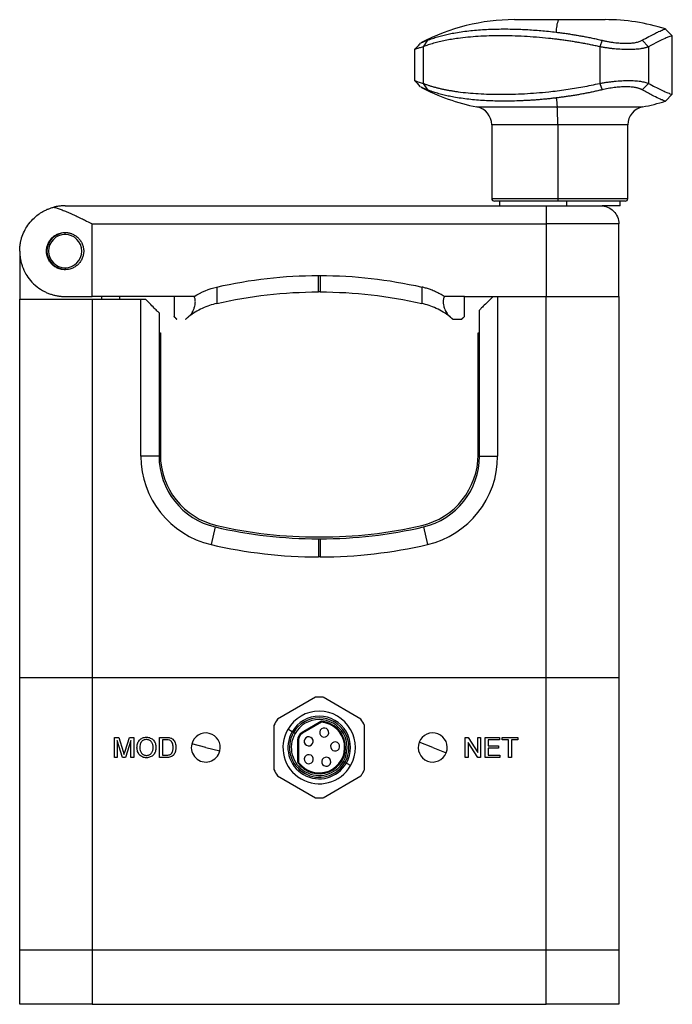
# Model space of a CAD drawing. Header units: inches. Extents: x 0.6 to 8.31, y 2.28 to 9.76.
# Tile 2 of 13: x 0.6 to 2.01, y 4.76 to 6.89. Entities that reach past the tile are written whole.
import ezdxf

# ---------------------------------------------------------------- set-up
doc = ezdxf.new("R2010")
doc.units = ezdxf.units.IN
doc.header["$MEASUREMENT"] = 0

msp = doc.modelspace()

# ---------------------------------------------------------------- linework, layer by layer
at = {"color": 7, "linetype": 'Continuous', "lineweight": 25}
for p, q in [((1.7665, 6.894), (1.6711, 6.894)), ((1.8679, 6.894), (1.7665, 6.894)), ((2.0135, 6.859), (1.9986, 6.8738)), ((2.0135, 6.7321), (2.0135, 6.8591)), ((1.4823, 6.8493), (1.4733, 6.8354)), ((1.4733, 6.8354), (1.4733, 6.7558)), ((1.8613, 6.8493), (1.856, 6.8354)), ((1.856, 6.8354), (1.856, 6.7558)), ((1.9618, 6.8354), (1.9482, 6.8493)), ((1.9618, 6.8354), (1.9618, 6.7558)), ((1.4546, 6.8292), (1.4546, 6.7621)), ((1.4733, 6.7558), (1.4823, 6.7419)), ((1.856, 6.7558), (1.8613, 6.7419)), ((1.9482, 6.7419), (1.9618, 6.7558)), ((1.9986, 6.7174), (2.0135, 6.7322)), ((1.5899, 6.7049), (1.764, 6.7049)), ((1.764, 6.7049), (1.9491, 6.7049)), ((1.6219, 6.6662), (1.6219, 6.5062)), ((1.765, 6.6662), (1.6219, 6.6662)), ((1.765, 6.6662), (1.765, 6.5062)), ((1.9171, 6.6662), (1.765, 6.6662)), ((1.9171, 6.5062), (1.9171, 6.6662)), ((1.6219, 6.5062), (1.765, 6.5062)), ((1.7652, 6.5003), (1.6278, 6.5003)), ((1.6386, 6.5003), (1.6386, 6.4905)), ((1.765, 6.5062), (1.9171, 6.5062)), ((1.9112, 6.5003), (1.7652, 6.5003)), ((1.7843, 6.5003), (1.7843, 6.4905)), ((1.9004, 6.4905), (1.9004, 6.5003)), ((0.6967, 6.4905), (1.74, 6.4905)), ((1.9004, 6.4905), (1.8612, 6.4905)), ((0.7557, 6.2936), (0.7557, 6.4511)), ((0.7557, 6.4511), (1.74, 6.4511)), ((1.74, 6.4511), (1.74, 6.2936)), ((1.8974, 6.2936), (1.8974, 6.4511)), ((0.6967, 6.4281), (0.6967, 6.4314)), ((0.5982, 6.3921), (0.5982, 6.2877)), ((0.6967, 6.356), (0.6967, 6.3527)), ((1.2459, 6.3391), (1.2498, 6.3391)), ((1.2498, 6.3035), (1.2459, 6.3035)), ((0.5982, 5.4669), (0.5982, 6.2877)), ((0.5982, 6.2877), (0.7557, 6.2877)), ((0.9329, 6.2936), (0.7557, 6.2936)), ((0.7557, 6.2877), (0.7557, 5.4669)), ((0.7557, 6.2877), (0.861, 6.2877)), ((0.7754, 6.2936), (0.7754, 6.2877)), ((0.8148, 6.2936), (0.8148, 6.2877)), ((0.861, 5.9472), (0.861, 6.2877)), ((0.861, 6.2877), (0.8709, 6.2877)), ((0.9765, 6.2936), (0.9329, 6.2936)), ((1.5628, 6.2936), (1.5191, 6.2936)), ((1.5628, 6.2936), (1.74, 6.2936)), ((1.6248, 6.2936), (1.6347, 6.2936)), ((1.6347, 6.2936), (1.6347, 5.9472)), ((1.6347, 6.2936), (1.74, 6.2936)), ((1.74, 5.4669), (1.74, 6.2936)), ((1.74, 6.2936), (1.8974, 6.2936)), ((1.8974, 6.2936), (1.8974, 5.4669)), ((0.9004, 6.2582), (0.9004, 5.9472)), ((1.5953, 5.9472), (1.5953, 6.2641)), ((1.5375, 6.2444), (1.5569, 6.2444)), ((0.9004, 6.2149), (0.9034, 6.2149)), ((0.9034, 6.2149), (0.9034, 5.9504)), ((1.5923, 5.9504), (1.5923, 6.2149)), ((1.5923, 6.2149), (1.5953, 6.2149)), ((0.9004, 5.9472), (0.861, 5.9472)), ((1.5953, 5.9472), (1.6347, 5.9472)), ((1.0221, 5.7938), (1.0131, 5.7555)), ((1.4736, 5.7938), (1.4826, 5.7555)), ((1.2459, 5.772), (1.2498, 5.772)), ((1.2459, 5.7681), (1.2498, 5.7681)), ((1.2459, 5.7681), (1.2459, 5.7287)), ((1.2498, 5.7681), (1.2498, 5.7287)), ((1.2498, 5.7287), (1.2459, 5.7287)), ((0.5982, 4.8763), (0.5982, 5.4669)), ((0.5982, 5.4669), (0.7557, 5.4669)), ((0.7557, 5.4669), (0.7557, 4.8763)), ((0.7557, 5.4669), (1.74, 5.4669)), ((1.74, 4.8763), (1.74, 5.4669)), ((1.74, 5.4669), (1.8974, 5.4669)), ((1.8974, 5.4669), (1.8974, 4.8763)), ((1.2397, 5.4242), (1.1576, 5.3768)), ((1.3381, 5.3768), (1.256, 5.4242)), ((1.1494, 5.3627), (1.1494, 5.2679)), ((1.2514, 5.3716), (1.2107, 5.3481)), ((1.2524, 5.3699), (1.2117, 5.3464)), ((1.2514, 5.3716), (1.2524, 5.3699)), ((1.2536, 5.3701), (1.2538, 5.3721)), ((1.3463, 5.2679), (1.3463, 5.3627)), ((1.189, 5.3493), (1.1797, 5.3547)), ((1.192, 5.3476), (1.189, 5.3493)), ((1.1953, 5.3456), (1.192, 5.3476)), ((1.2035, 5.3409), (1.2052, 5.3399)), ((1.2107, 5.3481), (1.2117, 5.3464)), ((0.8038, 5.337), (0.8129, 5.337)), ((0.8038, 5.2936), (0.8038, 5.337)), ((0.8099, 5.3303), (0.8099, 5.2936)), ((0.8214, 5.2936), (0.8099, 5.3303)), ((0.8129, 5.337), (0.8226, 5.3066)), ((0.8267, 5.3071), (0.8363, 5.337)), ((0.8393, 5.3303), (0.8277, 5.2936)), ((0.8363, 5.337), (0.8454, 5.337)), ((0.8393, 5.2936), (0.8393, 5.3303)), ((0.8454, 5.337), (0.8454, 5.2936)), ((0.9015, 5.337), (0.9163, 5.337)), ((0.9015, 5.2936), (0.9015, 5.337)), ((0.9164, 5.332), (0.9076, 5.332)), ((0.9076, 5.332), (0.9076, 5.2986)), ((1.0018, 5.3153), (0.9712, 5.3229)), ((1.2009, 5.331), (1.2009, 5.2841)), ((1.2009, 5.331), (1.2028, 5.331)), ((1.2028, 5.331), (1.2028, 5.2841)), ((1.4939, 5.3153), (1.4646, 5.3267)), ((1.5645, 5.337), (1.571, 5.337)), ((1.5645, 5.2936), (1.5645, 5.337)), ((1.5706, 5.326), (1.5706, 5.2936)), ((1.5914, 5.2936), (1.5706, 5.326)), ((1.571, 5.337), (1.5917, 5.3046)), ((1.5917, 5.337), (1.5978, 5.337)), ((1.5917, 5.3046), (1.5917, 5.337)), ((1.5978, 5.337), (1.5978, 5.2936)), ((1.6078, 5.337), (1.6384, 5.337)), ((1.6078, 5.2936), (1.6078, 5.337)), ((1.6139, 5.332), (1.6139, 5.3186)), ((1.6384, 5.332), (1.6139, 5.332)), ((1.6139, 5.3186), (1.6367, 5.3186)), ((1.6367, 5.3186), (1.6367, 5.3136)), ((1.6384, 5.337), (1.6384, 5.332)), ((1.6445, 5.337), (1.6783, 5.337)), ((1.6445, 5.332), (1.6445, 5.337)), ((1.6583, 5.332), (1.6445, 5.332)), ((1.6583, 5.2936), (1.6583, 5.332)), ((1.6645, 5.332), (1.6645, 5.2936)), ((1.6783, 5.332), (1.6645, 5.332)), ((1.6783, 5.337), (1.6783, 5.332)), ((0.9076, 5.2986), (0.9165, 5.2986)), ((1.0018, 5.3153), (1.0324, 5.3077)), ((1.4939, 5.3153), (1.5232, 5.3039)), ((1.6139, 5.3136), (1.6139, 5.2986)), ((1.6367, 5.3136), (1.6139, 5.3136)), ((1.6139, 5.2986), (1.6395, 5.2986)), ((1.6395, 5.2986), (1.6395, 5.2936)), ((0.8099, 5.2936), (0.8038, 5.2936)), ((0.8277, 5.2936), (0.8214, 5.2936)), ((0.8454, 5.2936), (0.8393, 5.2936)), ((0.917, 5.2936), (0.9015, 5.2936)), ((1.2028, 5.2841), (1.2009, 5.2841)), ((1.2032, 5.2829), (1.2016, 5.2818)), ((1.3004, 5.285), (1.3037, 5.283)), ((1.3037, 5.283), (1.3067, 5.2813)), ((1.3067, 5.2813), (1.316, 5.2759)), ((1.5706, 5.2936), (1.5645, 5.2936)), ((1.5978, 5.2936), (1.5914, 5.2936)), ((1.6395, 5.2936), (1.6078, 5.2936)), ((1.6645, 5.2936), (1.6583, 5.2936)), ((1.1576, 5.2538), (1.2397, 5.2064)), ((1.256, 5.2064), (1.3381, 5.2538)), ((0.5982, 4.7582), (0.5982, 4.8763)), ((0.5982, 4.8763), (0.7557, 4.8763)), ((0.7557, 4.8763), (0.7557, 4.7582)), ((0.7557, 4.8763), (1.74, 4.8763)), ((1.74, 4.7582), (1.74, 4.8763)), ((1.74, 4.8763), (1.8974, 4.8763)), ((1.8974, 4.8763), (1.8974, 4.7582)), ((0.7557, 4.7582), (0.5982, 4.7582)), ((0.7557, 4.7582), (1.74, 4.7582)), ((1.8974, 4.7582), (1.74, 4.7582))]:
    msp.add_line(p, q, dxfattribs=at)
for centre, radius, start, end in [((1.6711, 6.461), 0.4331, 90, 117.9525), ((1.828, 6.8696), 0.0662, 158.3326, 182.3067), ((1.8679, 6.461), 0.4331, 72.4631, 90), ((1.6711, 7.1303), 0.4331, 242.0472, 259.1931), ((2.0349, 6.7445), 0.2738, 184.2244, 188.3144), ((1.8679, 7.1303), 0.4331, 280.8069, 287.527), ((1.5825, 6.6662), 0.0394, 0, 79.1931), ((1.2938, 6.6736), 0.4712, 359.1, 3.8053), ((1.9565, 6.6662), 0.0394, 100.8069, 180), ((1.6278, 6.5062), 0.00591, 180, 270), ((1.8133, 6.5048), 0.0483, 178.2506, 185.2614), ((1.9112, 6.5062), 0.00591, 270, 0), ((0.6967, 6.3921), 0.0394, 90, 270), ((0.6967, 6.3921), 0.036, 90, 270), ((0.6967, 6.3921), 0.036, 270, 90), ((1.0579, 5.9472), 0.1969, 180, 256.8571), ((1.0579, 5.9472), 0.1575, 180, 256.8571), ((1.0608, 5.9504), 0.1575, 180, 257.0671), ((1.4348, 5.9504), 0.1575, 282.9329, 0), ((1.4378, 5.9472), 0.1575, 283.1429, 0), ((1.4378, 5.9472), 0.1969, 283.1429, 0), ((1.2459, 6.7523), 0.9843, 256.8571, 270), ((1.2459, 6.7562), 0.9843, 257.0671, 270), ((1.2498, 6.7562), 0.9843, 270, 282.9329), ((1.2498, 6.7523), 0.9843, 270, 283.1429), ((1.2459, 6.7523), 1.0236, 256.8571, 270), ((1.2498, 6.7523), 1.0236, 270, 283.1429), ((1.2478, 5.3153), 0.1093, 85.7233, 94.2767), ((1.2478, 5.3153), 0.0787, 330, 150), ((1.2478, 5.3153), 0.0679, 330, 150), ((1.2478, 5.3153), 0.1093, 145.7233, 154.2767), ((1.2478, 5.3153), 0.0645, 330, 150), ((1.2478, 5.3153), 0.0606, 330, 150), ((1.2478, 5.3153), 0.0571, 215.9532, 84.0468), ((1.2478, 5.3153), 0.0551, 215.9532, 84.0468), ((1.2534, 5.3682), 0.00394, 84.0468, 120), ((1.2534, 5.3682), 0.00197, 84.0468, 120), ((1.2478, 5.3153), 0.1093, 25.7233, 34.2767), ((1.0018, 5.3153), 0.0315, 346.1288, 166.1288), ((1.2478, 5.3153), 0.0787, 150, 330), ((1.2478, 5.3153), 0.0679, 150, 330), ((1.2478, 5.3153), 0.0645, 150, 330), ((1.2478, 5.3153), 0.0606, 150, 330), ((1.2206, 5.331), 0.0197, 120, 180), ((1.2206, 5.331), 0.0177, 150, 180), ((1.2206, 5.331), 0.0177, 120, 150), ((1.2586, 5.3477), 0.00984, 60, 240), ((1.2586, 5.3477), 0.00984, 240, 60), ((1.4939, 5.3153), 0.0315, 338.6882, 158.6882), ((1.0018, 5.3153), 0.0315, 166.1288, 346.1288), ((1.2248, 5.3286), 0.00984, 60, 240), ((1.2248, 5.3286), 0.00984, 240, 60), ((1.2822, 5.3176), 0.00984, 60, 240), ((1.2822, 5.3176), 0.00984, 240, 60), ((1.4939, 5.3153), 0.0315, 158.6882, 338.6882), ((1.2251, 5.2898), 0.00984, 60, 240), ((1.2251, 5.2898), 0.00984, 240, 60), ((1.2048, 5.2841), 0.00394, 180, 215.9532), ((1.2048, 5.2841), 0.00197, 180, 215.9532), ((1.263, 5.2844), 0.00984, 60, 240), ((1.263, 5.2844), 0.00984, 240, 60), ((1.2478, 5.3153), 0.1093, 205.7233, 214.2767), ((1.2478, 5.3153), 0.1093, 325.7233, 330), ((1.2478, 5.3153), 0.1093, 330, 334.2767), ((1.2478, 5.3153), 0.1093, 265.7233, 274.2767)]:
    msp.add_arc(centre, radius, start, end, dxfattribs=at)
for points, knots in [([(1.856, 6.8354), (1.8527, 6.8361), (1.8461, 6.8376), (1.8362, 6.8396), (1.8262, 6.8416), (1.8162, 6.8435), (1.8061, 6.8452), (1.796, 6.8469), (1.7859, 6.8484), (1.7757, 6.8498), (1.7655, 6.8512), (1.7553, 6.8524), (1.7307, 6.8551), (1.6918, 6.8582), (1.6406, 6.8595), (1.5924, 6.8582), (1.5578, 6.8549), (1.5347, 6.8514), (1.5211, 6.8489), (1.5081, 6.8461), (1.4959, 6.8429), (1.4842, 6.8394), (1.4769, 6.8367), (1.4733, 6.8354)], [0, 0, 0, 0, 0.022031, 0.044198, 0.066503, 0.088951, 0.111542, 0.134281, 0.15717, 0.180212, 0.203409, 0.226764, 0.250279, 0.373611, 0.500157, 0.626841, 0.750304, 0.793188, 0.835543, 0.877385, 0.91873, 0.959596, 1, 1, 1, 1]), ([(1.4823, 6.8493), (1.4841, 6.85), (1.4877, 6.8514), (1.4932, 6.8534), (1.4987, 6.8552), (1.5044, 6.8569), (1.5101, 6.8585), (1.5158, 6.86), (1.5216, 6.8614), (1.5275, 6.8628), (1.5334, 6.864), (1.5478, 6.8668), (1.5714, 6.8702), (1.6003, 6.8726), (1.6242, 6.8736), (1.6426, 6.8739), (1.6615, 6.8739), (1.6795, 6.8734), (1.6964, 6.8727), (1.7123, 6.8717), (1.7285, 6.8704), (1.745, 6.8689), (1.7562, 6.8676), (1.7619, 6.8669)], [0, 0, 0, 0, 0.026234, 0.052207, 0.077928, 0.103405, 0.128648, 0.153668, 0.178476, 0.203086, 0.22751, 0.251763, 0.378067, 0.501353, 0.563738, 0.625934, 0.687958, 0.75007, 0.799474, 0.848927, 0.898678, 0.948963, 1, 1, 1, 1]), ([(1.7619, 6.8669), (1.765, 6.8665), (1.7713, 6.8658), (1.7808, 6.8645), (1.7904, 6.863), (1.8002, 6.8615), (1.81, 6.8598), (1.82, 6.858), (1.8302, 6.8561), (1.8404, 6.854), (1.8508, 6.8518), (1.8578, 6.8501), (1.8613, 6.8493)], [0, 0, 0, 0, 0.095949, 0.192595, 0.290024, 0.388316, 0.487547, 0.587786, 0.689095, 0.791534, 0.895153, 1, 1, 1, 1]), ([(1.9482, 6.8493), (1.9532, 6.8522), (1.9631, 6.8577), (1.9748, 6.8638), (1.986, 6.8692), (1.9946, 6.8728), (1.9985, 6.8742), (1.9984, 6.8738), (1.9984, 6.8738)], [0, 0, 0, 0, 0.167892, 0.32926, 0.485646, 0.728734, 0.970098, 1, 1, 1, 1]), ([(2.0129, 6.8586), (2.013, 6.8588), (2.0136, 6.8594), (2.011, 6.8586), (2.0061, 6.8568), (1.9972, 6.8531), (1.9835, 6.8469), (1.9689, 6.8392), (1.9618, 6.8354)], [0, 0, 0, 0, 0.0725277, 0.2299902, 0.3847111, 0.5368569, 0.7725676, 1, 1, 1, 1]), ([(1.4668, 6.8428), (1.4648, 6.8405), (1.4607, 6.836), (1.4567, 6.8314), (1.4546, 6.8291)], [0, 0, 0, 0, 0.500006, 1, 1, 1, 1]), ([(1.4733, 6.8354), (1.4703, 6.8344), (1.4645, 6.8326), (1.4586, 6.8306), (1.4551, 6.8294), (1.4549, 6.8292), (1.4548, 6.8292)], [0, 0, 0, 0, 0.267892, 0.522223, 0.787442, 1, 1, 1, 1]), ([(1.4681, 6.8434), (1.4686, 6.8436), (1.4697, 6.8443), (1.4775, 6.8474), (1.4823, 6.8493)], [0, 0, 0, 0, 0.393514, 1, 1, 1, 1]), ([(1.9618, 6.8354), (1.9612, 6.8351), (1.96, 6.8346), (1.9581, 6.8339), (1.9561, 6.8333), (1.9539, 6.8327), (1.9516, 6.8321), (1.9492, 6.8316), (1.9468, 6.8312), (1.9414, 6.8303), (1.9325, 6.8294), (1.9188, 6.8289), (1.9038, 6.8294), (1.8908, 6.8304), (1.8802, 6.8316), (1.8722, 6.8327), (1.8641, 6.8339), (1.8587, 6.8349), (1.856, 6.8354)], [0, 0, 0, 0, 0.032571, 0.064728, 0.096474, 0.127811, 0.158743, 0.189274, 0.219406, 0.249144, 0.375539, 0.499849, 0.62404, 0.750344, 0.810324, 0.87191, 0.935126, 1, 1, 1, 1]), ([(1.8613, 6.8493), (1.8626, 6.849), (1.8651, 6.8485), (1.8688, 6.8477), (1.8726, 6.8469), (1.8764, 6.8462), (1.8801, 6.8456), (1.8839, 6.845), (1.8908, 6.8441), (1.9007, 6.8431), (1.913, 6.8426), (1.9242, 6.8431), (1.9324, 6.8442), (1.9382, 6.8454), (1.942, 6.8466), (1.9454, 6.8478), (1.9473, 6.8488), (1.9482, 6.8493)], [0, 0, 0, 0, 0.036382, 0.0725, 0.108393, 0.1441, 0.17966, 0.215114, 0.250499, 0.375791, 0.500202, 0.624706, 0.750116, 0.811929, 0.874042, 0.936662, 1, 1, 1, 1]), ([(1.4546, 6.7621), (1.4567, 6.7598), (1.4607, 6.7553), (1.4648, 6.7507), (1.4668, 6.7484)], [0, 0, 0, 0, 0.499994, 1, 1, 1, 1]), ([(1.4548, 6.7621), (1.4549, 6.762), (1.4551, 6.7618), (1.4586, 6.7606), (1.4645, 6.7586), (1.4703, 6.7568), (1.4733, 6.7558)], [0, 0, 0, 0, 0.211563, 0.476592, 0.731463, 1, 1, 1, 1]), ([(1.4733, 6.7558), (1.4752, 6.7551), (1.4792, 6.7536), (1.4853, 6.7516), (1.4916, 6.7496), (1.4981, 6.7478), (1.5048, 6.746), (1.5117, 6.7444), (1.5188, 6.7428), (1.5261, 6.7414), (1.5336, 6.7401), (1.5413, 6.7388), (1.5603, 6.7361), (1.5926, 6.7331), (1.6407, 6.7317), (1.6919, 6.7331), (1.7336, 6.7363), (1.764, 6.7398), (1.7826, 6.7423), (1.8011, 6.7452), (1.8195, 6.7483), (1.8378, 6.7519), (1.8499, 6.7545), (1.856, 6.7558)], [0, 0, 0, 0, 0.022031, 0.044198, 0.066503, 0.088951, 0.111542, 0.134281, 0.15717, 0.180212, 0.203409, 0.226764, 0.250279, 0.373611, 0.500157, 0.626841, 0.750304, 0.793188, 0.835543, 0.877385, 0.91873, 0.959596, 1, 1, 1, 1]), ([(1.856, 6.7558), (1.8573, 6.7561), (1.8601, 6.7566), (1.8642, 6.7573), (1.8682, 6.7579), (1.8722, 6.7585), (1.8762, 6.7591), (1.8802, 6.7596), (1.884, 6.7601), (1.892, 6.7609), (1.9038, 6.7619), (1.9187, 6.7623), (1.9324, 6.7619), (1.9424, 6.7608), (1.9493, 6.7596), (1.954, 6.7586), (1.9582, 6.7573), (1.9606, 6.7563), (1.9618, 6.7558)], [0, 0, 0, 0, 0.0325711, 0.064728, 0.0964736, 0.1278111, 0.1587434, 0.189274, 0.2194063, 0.2491437, 0.3755386, 0.4998494, 0.6240398, 0.7503442, 0.8103245, 0.8719095, 0.9351263, 1, 1, 1, 1]), ([(1.9618, 6.7558), (1.9666, 6.7533), (1.9764, 6.748), (1.9886, 6.7421), (2.0003, 6.7368), (2.0093, 6.7331), (2.0135, 6.7318), (2.0132, 6.7323), (2.0132, 6.7325)], [0, 0, 0, 0, 0.151115, 0.305808, 0.46433, 0.693191, 0.928018, 1, 1, 1, 1]), ([(1.4823, 6.7419), (1.4775, 6.7438), (1.4697, 6.747), (1.4686, 6.7476), (1.4681, 6.7478)], [0, 0, 0, 0, 0.607812, 1, 1, 1, 1]), ([(1.7619, 6.7243), (1.7587, 6.7239), (1.7524, 6.7232), (1.7431, 6.7222), (1.7339, 6.7213), (1.7248, 6.7205), (1.7159, 6.7198), (1.707, 6.7192), (1.6982, 6.7187), (1.6895, 6.7183), (1.6772, 6.7178), (1.6615, 6.7174), (1.6426, 6.7173), (1.6242, 6.7176), (1.6003, 6.7187), (1.5715, 6.721), (1.5458, 6.7248), (1.5275, 6.7284), (1.5158, 6.7312), (1.5043, 6.7343), (1.4931, 6.7378), (1.4859, 6.7405), (1.4823, 6.7419)], [0, 0, 0, 0, 0.028448, 0.056636, 0.084601, 0.112378, 0.140006, 0.167526, 0.19498, 0.222411, 0.249862, 0.311991, 0.374053, 0.436081, 0.498283, 0.621588, 0.747912, 0.79665, 0.846131, 0.896459, 0.947723, 1, 1, 1, 1]), ([(1.8613, 6.7419), (1.8581, 6.7412), (1.8518, 6.7397), (1.8423, 6.7376), (1.833, 6.7357), (1.8237, 6.7339), (1.8146, 6.7322), (1.8055, 6.7306), (1.7966, 6.7291), (1.7878, 6.7278), (1.779, 6.7265), (1.7704, 6.7254), (1.7647, 6.7246), (1.7619, 6.7243)], [0, 0, 0, 0, 0.095366, 0.189714, 0.283079, 0.375499, 0.467016, 0.557676, 0.647529, 0.736628, 0.825031, 0.9128, 1, 1, 1, 1]), ([(1.9482, 6.7419), (1.9477, 6.7422), (1.9466, 6.7428), (1.9448, 6.7436), (1.9429, 6.7443), (1.9409, 6.745), (1.9386, 6.7456), (1.9363, 6.7462), (1.9317, 6.7472), (1.9242, 6.7481), (1.9129, 6.7486), (1.9006, 6.7481), (1.8898, 6.7471), (1.881, 6.7458), (1.8744, 6.7447), (1.8678, 6.7434), (1.8635, 6.7424), (1.8613, 6.7419)], [0, 0, 0, 0, 0.036382, 0.0725, 0.108393, 0.1441, 0.17966, 0.215114, 0.250499, 0.375791, 0.500202, 0.624706, 0.750116, 0.811929, 0.874042, 0.936662, 1, 1, 1, 1]), ([(1.9983, 6.7175), (1.9983, 6.7174), (1.9987, 6.717), (1.9962, 6.7179), (1.9917, 6.7196), (1.9832, 6.7234), (1.9698, 6.7299), (1.9555, 6.7378), (1.9482, 6.7419)], [0, 0, 0, 0, 0.029317, 0.189581, 0.350581, 0.513385, 0.750187, 1, 1, 1, 1]), ([(0.5982, 6.3921), (0.5983, 6.3935), (0.5983, 6.3962), (0.5985, 6.4001), (0.5989, 6.4038), (0.5994, 6.4073), (0.6, 6.4105), (0.6006, 6.4134), (0.6012, 6.4161), (0.6018, 6.4185), (0.6038, 6.4251), (0.6077, 6.4351), (0.6157, 6.4487), (0.6256, 6.4609), (0.636, 6.4699), (0.6447, 6.4758), (0.6513, 6.4795), (0.658, 6.4827), (0.6649, 6.4854), (0.6697, 6.4867), (0.6721, 6.4874)], [0, 0, 0, 0, 0.036122, 0.07015, 0.102085, 0.131926, 0.159674, 0.185328, 0.20889, 0.230357, 0.249732, 0.383136, 0.499769, 0.631193, 0.749527, 0.803355, 0.85525, 0.905276, 0.9535, 1, 1, 1, 1]), ([(0.6967, 6.4905), (0.6951, 6.4905), (0.6922, 6.4904), (0.688, 6.4901), (0.6842, 6.4897), (0.6806, 6.4892), (0.6775, 6.4886), (0.6747, 6.488), (0.6729, 6.4876), (0.6721, 6.4874)], [0, 0, 0, 0, 0.184839, 0.355683, 0.512532, 0.655388, 0.78425, 0.899121, 1, 1, 1, 1]), ([(0.6721, 6.4874), (0.6733, 6.487), (0.6759, 6.4863), (0.6798, 6.4851), (0.684, 6.4837), (0.6884, 6.4822), (0.6929, 6.4804), (0.6977, 6.4785), (0.7027, 6.4764), (0.7079, 6.4742), (0.7147, 6.4711), (0.7236, 6.467), (0.7336, 6.4621), (0.7444, 6.4568), (0.7516, 6.4532), (0.7557, 6.4511)], [0, 0, 0, 0, 0.047057, 0.096244, 0.147571, 0.201048, 0.256682, 0.314482, 0.374454, 0.436603, 0.500934, 0.617704, 0.750145, 0.854014, 1, 1, 1, 1]), ([(1.74, 6.4905), (1.74, 6.4905), (1.74, 6.4895), (1.74, 6.4855), (1.74, 6.4826), (1.74, 6.4753), (1.74, 6.471), (1.74, 6.4614), (1.74, 6.4563), (1.74, 6.4511)], [0, 0, 0, 0, 0.25, 0.25, 0.5, 0.5, 0.75, 0.75, 1, 1, 1, 1]), ([(1.74, 6.4905), (1.7415, 6.4905), (1.7446, 6.4905), (1.7492, 6.4905), (1.7538, 6.4905), (1.7584, 6.4905), (1.7653, 6.4905), (1.7743, 6.4905), (1.7852, 6.4905), (1.7957, 6.4905), (1.809, 6.4905), (1.824, 6.4905), (1.8363, 6.4905), (1.8443, 6.4905), (1.8493, 6.4905), (1.8532, 6.4905), (1.8557, 6.4905), (1.8571, 6.4905), (1.8579, 6.4905), (1.858, 6.4905), (1.8581, 6.4905)], [0, 0, 0, 0, 0.025044, 0.050034, 0.075009, 0.100009, 0.125071, 0.187556, 0.2501, 0.312585, 0.375129, 0.500007, 0.624885, 0.68737, 0.749914, 0.812399, 0.874943, 0.916645, 0.958271, 1, 1, 1, 1]), ([(1.8581, 6.4905), (1.8632, 6.4905), (1.8684, 6.4895), (1.8779, 6.4855), (1.8823, 6.4826), (1.8896, 6.4753), (1.8925, 6.471), (1.8964, 6.4614), (1.8974, 6.4563), (1.8974, 6.4511)], [0, 0, 0, 0, 0.25, 0.25, 0.5, 0.5, 0.75, 0.75, 1, 1, 1, 1]), ([(1.8974, 6.4511), (1.8974, 6.4511), (1.8933, 6.4511), (1.8776, 6.4511), (1.8659, 6.4511), (1.8367, 6.4511), (1.8193, 6.4511), (1.7812, 6.4511), (1.7606, 6.4511), (1.74, 6.4511)], [0, 0, 0, 0, 0.25, 0.25, 0.5, 0.5, 0.75, 0.75, 1, 1, 1, 1]), ([(0.6967, 6.3517), (0.6958, 6.3517), (0.6941, 6.3518), (0.6915, 6.352), (0.6889, 6.3524), (0.6864, 6.353), (0.684, 6.3537), (0.6799, 6.3552), (0.6746, 6.3579), (0.6686, 6.3627), (0.6635, 6.3686), (0.6595, 6.3756), (0.6569, 6.3835), (0.656, 6.392), (0.6569, 6.4005), (0.6595, 6.4084), (0.6634, 6.4155), (0.6686, 6.4214), (0.6746, 6.4262), (0.6807, 6.4293), (0.6864, 6.4312), (0.6915, 6.4322), (0.6949, 6.4324), (0.6967, 6.4324)], [0, 0, 0, 0, 0.020629, 0.041244, 0.061914, 0.08271, 0.103699, 0.124946, 0.18762, 0.249783, 0.31356, 0.374547, 0.437995, 0.499273, 0.561879, 0.624525, 0.685766, 0.749845, 0.812181, 0.87505, 0.917286, 0.958753, 1, 1, 1, 1]), ([(0.6967, 6.4324), (0.6975, 6.4324), (0.6992, 6.4324), (0.7017, 6.4321), (0.7042, 6.4317), (0.7067, 6.4312), (0.7092, 6.4305), (0.7132, 6.429), (0.7187, 6.4262), (0.7249, 6.4212), (0.7302, 6.4151), (0.734, 6.4079), (0.7365, 6.4002), (0.7373, 6.3921), (0.7365, 6.384), (0.7341, 6.3763), (0.7302, 6.3691), (0.725, 6.363), (0.7187, 6.358), (0.7125, 6.3548), (0.7068, 6.3529), (0.7017, 6.3519), (0.6984, 6.3518), (0.6967, 6.3517)], [0, 0, 0, 0, 0.0212533, 0.0422239, 0.0629867, 0.0836187, 0.1041983, 0.1248046, 0.1875382, 0.2497696, 0.3122854, 0.3747886, 0.4372223, 0.4997379, 0.5622025, 0.6246765, 0.6871739, 0.7496982, 0.8120297, 0.8748773, 0.9161636, 0.957662, 1, 1, 1, 1]), ([(0.5982, 6.3921), (0.5983, 6.3907), (0.5983, 6.388), (0.5985, 6.3842), (0.5989, 6.3809), (0.5992, 6.378), (0.6, 6.3733), (0.6013, 6.3671), (0.6048, 6.3559), (0.6108, 6.3429), (0.6214, 6.3278), (0.6347, 6.3147), (0.6483, 6.306), (0.6591, 6.301), (0.6664, 6.2983), (0.6738, 6.2962), (0.6813, 6.2948), (0.6889, 6.2938), (0.6941, 6.2937), (0.6967, 6.2936)], [0, 0, 0, 0, 0.03172, 0.060086, 0.085097, 0.106753, 0.125054, 0.191066, 0.249706, 0.383382, 0.499385, 0.631654, 0.749259, 0.794679, 0.838456, 0.880722, 0.921624, 0.961325, 1, 1, 1, 1]), ([(1.0256, 6.3141), (1.0616, 6.3224), (1.0982, 6.3286), (1.1719, 6.337), (1.2089, 6.3391), (1.2459, 6.3391)], [0, 0, 0, 0, 0.5, 0.5, 1, 1, 1, 1]), ([(1.2459, 6.3035), (1.2459, 6.3035), (1.2459, 6.307), (1.2459, 6.3163), (1.2459, 6.3202), (1.2459, 6.3289), (1.2459, 6.3338), (1.2459, 6.3391)], [0, 0, 0, 0, 0.5, 0.5, 0.75, 0.75, 1, 1, 1, 1]), ([(1.2498, 6.3391), (1.2868, 6.3391), (1.3238, 6.337), (1.3975, 6.3286), (1.4341, 6.3224), (1.4701, 6.3141)], [0, 0, 0, 0, 0.5, 0.5, 1, 1, 1, 1]), ([(1.2498, 6.3391), (1.2498, 6.3338), (1.2498, 6.3289), (1.2498, 6.3202), (1.2498, 6.3163), (1.2498, 6.307), (1.2498, 6.3035), (1.2498, 6.3035)], [0, 0, 0, 0, 0.25, 0.25, 0.5, 0.5, 1, 1, 1, 1]), ([(1.0256, 6.3141), (1.0256, 6.3089), (1.0256, 6.3039), (1.0256, 6.2952), (1.0256, 6.2914), (1.0256, 6.282), (1.0256, 6.2785), (1.0256, 6.2785)], [0, 0, 0, 0, 0.25, 0.25, 0.5, 0.5, 1, 1, 1, 1]), ([(1.5191, 6.2936), (1.5176, 6.2946), (1.5145, 6.2965), (1.5097, 6.2992), (1.5049, 6.3017), (1.5, 6.304), (1.494, 6.3066), (1.4868, 6.3094), (1.4785, 6.312), (1.4729, 6.3134), (1.4701, 6.3141)], [0, 0, 0, 0, 0.1022839, 0.204399, 0.3064684, 0.408615, 0.5109615, 0.6740141, 0.8368604, 1, 1, 1, 1]), ([(1.4701, 6.3141), (1.4701, 6.3089), (1.4701, 6.3039), (1.4701, 6.2952), (1.4701, 6.2914), (1.4701, 6.282), (1.4701, 6.2785), (1.4701, 6.2785)], [0, 0, 0, 0, 0.25, 0.25, 0.5, 0.5, 1, 1, 1, 1]), ([(0.9004, 6.2582), (0.9004, 6.2582), (0.8998, 6.2588), (0.897, 6.2616), (0.8949, 6.2637), (0.8894, 6.2692), (0.886, 6.2726), (0.8787, 6.2799), (0.8748, 6.2838), (0.8709, 6.2877)], [0, 0, 0, 0, 0.25, 0.25, 0.5, 0.5, 0.75, 0.75, 1, 1, 1, 1]), ([(0.9329, 6.2936), (0.9329, 6.2837), (0.9329, 6.2748), (0.9329, 6.2601), (0.9329, 6.2543), (0.9329, 6.2503)], [0, 0, 0, 0, 0.5, 0.5, 1, 1, 1, 1]), ([(0.9643, 6.2495), (0.9649, 6.2499), (0.966, 6.2508), (0.9676, 6.2525), (0.9692, 6.2543), (0.9712, 6.257), (0.9735, 6.2608), (0.9759, 6.2662), (0.9779, 6.2722), (0.9789, 6.2777), (0.9792, 6.282), (0.979, 6.2852), (0.9785, 6.2882), (0.9778, 6.291), (0.9769, 6.2928), (0.9765, 6.2936)], [0, 0, 0, 0, 0.060623, 0.122314, 0.18509, 0.248971, 0.377959, 0.498301, 0.634844, 0.749023, 0.807386, 0.861235, 0.910946, 0.957001, 1, 1, 1, 1]), ([(1.5191, 6.2936), (1.5189, 6.2931), (1.5184, 6.2921), (1.5178, 6.2904), (1.5173, 6.2886), (1.5169, 6.2868), (1.5167, 6.2849), (1.5166, 6.2829), (1.5166, 6.2809), (1.5168, 6.2774), (1.5178, 6.2722), (1.5197, 6.2663), (1.5222, 6.2609), (1.5246, 6.2568), (1.527, 6.2537), (1.5291, 6.2513), (1.5306, 6.2501), (1.5314, 6.2495)], [0, 0, 0, 0, 0.026547, 0.0541863, 0.0830831, 0.113382, 0.1452087, 0.1786713, 0.2138633, 0.2508646, 0.3645916, 0.5005434, 0.6209196, 0.7500543, 0.8353096, 0.9186098, 1, 1, 1, 1]), ([(1.5628, 6.2503), (1.5628, 6.2543), (1.5628, 6.2601), (1.5628, 6.2748), (1.5628, 6.2837), (1.5628, 6.2936)], [0, 0, 0, 0, 0.5, 0.5, 1, 1, 1, 1]), ([(1.6248, 6.2936), (1.6209, 6.2898), (1.617, 6.2858), (1.6096, 6.2785), (1.6063, 6.2751), (1.6008, 6.2696), (1.5987, 6.2675), (1.5959, 6.2647), (1.5953, 6.2641), (1.5953, 6.2641)], [0, 0, 0, 0, 0.25, 0.25, 0.5, 0.5, 0.75, 0.75, 1, 1, 1, 1]), ([(1.74, 6.2936), (1.7606, 6.2936), (1.7812, 6.2936), (1.8193, 6.2936), (1.8367, 6.2936), (1.8659, 6.2936), (1.8776, 6.2936), (1.8933, 6.2936), (1.8974, 6.2936), (1.8974, 6.2936)], [0, 0, 0, 0, 0.25, 0.25, 0.5, 0.5, 0.75, 0.75, 1, 1, 1, 1]), ([(1.0256, 6.2785), (1.0151, 6.2761), (1.0045, 6.2725), (0.9838, 6.2629), (0.9737, 6.2568), (0.9643, 6.2495)], [0, 0, 0, 0, 0.5, 0.5, 1, 1, 1, 1]), ([(1.5314, 6.2495), (1.522, 6.2568), (1.5119, 6.2629), (1.4912, 6.2725), (1.4806, 6.2761), (1.4701, 6.2785)], [0, 0, 0, 0, 0.5, 0.5, 1, 1, 1, 1]), ([(0.9329, 6.2503), (0.9333, 6.2499), (0.9341, 6.2491), (0.9352, 6.248), (0.9362, 6.247), (0.937, 6.2462), (0.9376, 6.2456), (0.9382, 6.2451), (0.9385, 6.2447), (0.9387, 6.2445), (0.9388, 6.2444), (0.9388, 6.2444)], [0, 0, 0, 0, 0.115579, 0.229707, 0.34252, 0.454161, 0.564774, 0.674509, 0.783521, 0.891965, 1, 1, 1, 1]), ([(0.9388, 6.2444), (0.9388, 6.2444), (0.9387, 6.2445), (0.9385, 6.2447), (0.9382, 6.2451), (0.9376, 6.2456), (0.937, 6.2462), (0.9362, 6.247), (0.9352, 6.248), (0.9341, 6.2491), (0.9333, 6.2499), (0.9329, 6.2503)], [0, 0, 0, 0, 0.108035, 0.216479, 0.325491, 0.435226, 0.545839, 0.65748, 0.770293, 0.884421, 1, 1, 1, 1]), ([(0.9581, 6.2444), (0.9582, 6.2444), (0.9582, 6.2445), (0.9584, 6.2447), (0.9588, 6.245), (0.9593, 6.2455), (0.96, 6.246), (0.9609, 6.2467), (0.9619, 6.2475), (0.963, 6.2484), (0.9639, 6.2491), (0.9643, 6.2495)], [0, 0, 0, 0, 0.112479, 0.224137, 0.335174, 0.445798, 0.556215, 0.666635, 0.777268, 0.888321, 1, 1, 1, 1]), ([(1.5314, 6.2495), (1.5318, 6.2491), (1.5327, 6.2484), (1.5338, 6.2475), (1.5348, 6.2467), (1.5357, 6.246), (1.5363, 6.2455), (1.5369, 6.245), (1.5373, 6.2447), (1.5375, 6.2445), (1.5375, 6.2444), (1.5375, 6.2444)], [0, 0, 0, 0, 0.1116789, 0.2227319, 0.3333646, 0.443785, 0.5542023, 0.6648257, 0.7758632, 0.8875205, 1, 1, 1, 1]), ([(1.5569, 6.2444), (1.5569, 6.2444), (1.5569, 6.2445), (1.5572, 6.2447), (1.5575, 6.2451), (1.558, 6.2456), (1.5587, 6.2462), (1.5595, 6.247), (1.5605, 6.248), (1.5615, 6.2491), (1.5624, 6.2499), (1.5628, 6.2503)], [0, 0, 0, 0, 0.108035, 0.216479, 0.325491, 0.435226, 0.545839, 0.65748, 0.770293, 0.884421, 1, 1, 1, 1]), ([(0.8526, 5.3147), (0.8526, 5.3162), (0.8527, 5.3176), (0.8531, 5.3205), (0.8533, 5.3219), (0.8546, 5.326), (0.8559, 5.3287), (0.8597, 5.333), (0.8621, 5.3348), (0.8661, 5.3365), (0.8675, 5.3369), (0.8703, 5.3374), (0.8717, 5.3375), (0.8732, 5.3375)], [0, 0, 0, 0, 0.125, 0.125, 0.25, 0.25, 0.5, 0.5, 0.75, 0.75, 0.875, 0.875, 1, 1, 1, 1]), ([(0.8732, 5.3325), (0.8721, 5.3325), (0.871, 5.3324), (0.8689, 5.3319), (0.8679, 5.3316), (0.8659, 5.3307), (0.865, 5.3301), (0.8633, 5.3287), (0.8625, 5.328), (0.8606, 5.3254), (0.8598, 5.3233), (0.8589, 5.319), (0.8588, 5.3168), (0.8587, 5.3147)], [0, 0, 0, 0, 0.125, 0.125, 0.25, 0.25, 0.375, 0.375, 0.5, 0.5, 0.75, 0.75, 1, 1, 1, 1]), ([(0.8732, 5.3375), (0.8746, 5.3375), (0.876, 5.3374), (0.8788, 5.3369), (0.8802, 5.3364), (0.8841, 5.3348), (0.8865, 5.3331), (0.8902, 5.3289), (0.8916, 5.3263), (0.8929, 5.3223), (0.8932, 5.3209), (0.8936, 5.3181), (0.8937, 5.3166), (0.8937, 5.3152)], [0, 0, 0, 0, 0.125, 0.125, 0.25, 0.25, 0.5, 0.5, 0.75, 0.75, 0.875, 0.875, 1, 1, 1, 1]), ([(0.8876, 5.3153), (0.8876, 5.3174), (0.8874, 5.3195), (0.8863, 5.3236), (0.8854, 5.3255), (0.8829, 5.3289), (0.8812, 5.3303), (0.8784, 5.3316), (0.8774, 5.332), (0.8753, 5.3324), (0.8743, 5.3325), (0.8732, 5.3325)], [0, 0, 0, 0, 0.25, 0.25, 0.5, 0.5, 0.75, 0.75, 0.875, 0.875, 1, 1, 1, 1]), ([(0.9309, 5.3156), (0.9309, 5.3187), (0.9307, 5.3217), (0.929, 5.326), (0.9281, 5.3273), (0.9267, 5.329), (0.9261, 5.3295), (0.9249, 5.3304), (0.9242, 5.3308), (0.9235, 5.3311)], [0, 0, 0, 0, 0.5, 0.5, 0.75, 0.75, 0.875, 0.875, 1, 1, 1, 1]), ([(0.9239, 5.3363), (0.9251, 5.336), (0.9262, 5.3357), (0.9283, 5.3347), (0.9293, 5.334), (0.9302, 5.3332)], [0, 0, 0, 0, 0.5, 0.5, 1, 1, 1, 1]), ([(0.9302, 5.3332), (0.9315, 5.3322), (0.9326, 5.3309), (0.9343, 5.3282), (0.935, 5.3267), (0.9366, 5.3221), (0.937, 5.3188), (0.937, 5.3155)], [0, 0, 0, 0, 0.25, 0.25, 0.5, 0.5, 1, 1, 1, 1]), ([(0.8732, 5.2931), (0.8718, 5.2931), (0.8704, 5.2932), (0.8676, 5.2937), (0.8663, 5.2941), (0.8624, 5.2957), (0.8601, 5.2973), (0.8563, 5.3014), (0.855, 5.3039), (0.8531, 5.3092), (0.8526, 5.3119), (0.8526, 5.3147)], [0, 0, 0, 0, 0.125, 0.125, 0.25, 0.25, 0.5, 0.5, 0.75, 0.75, 1, 1, 1, 1]), ([(0.8587, 5.3147), (0.8588, 5.3126), (0.859, 5.3105), (0.8601, 5.3066), (0.861, 5.3047), (0.8636, 5.3015), (0.8653, 5.3002), (0.8681, 5.2989), (0.8691, 5.2986), (0.8711, 5.2982), (0.8721, 5.2981), (0.8731, 5.2981)], [0, 0, 0, 0, 0.25, 0.25, 0.5, 0.5, 0.75, 0.75, 0.875, 0.875, 1, 1, 1, 1]), ([(0.8731, 5.2981), (0.8742, 5.2981), (0.8752, 5.2982), (0.8773, 5.2986), (0.8783, 5.2989), (0.8812, 5.3003), (0.8829, 5.3017), (0.8855, 5.305), (0.8864, 5.307), (0.8874, 5.311), (0.8876, 5.3132), (0.8876, 5.3153)], [0, 0, 0, 0, 0.125, 0.125, 0.25, 0.25, 0.5, 0.5, 0.75, 0.75, 1, 1, 1, 1]), ([(0.8937, 5.3152), (0.8937, 5.3138), (0.8936, 5.3124), (0.8932, 5.3096), (0.8929, 5.3082), (0.8916, 5.3042), (0.8902, 5.3016), (0.8865, 5.2974), (0.8841, 5.2958), (0.8801, 5.2942), (0.8788, 5.2938), (0.876, 5.2932), (0.8746, 5.2931), (0.8732, 5.2931)], [0, 0, 0, 0, 0.125, 0.125, 0.25, 0.25, 0.5, 0.5, 0.75, 0.75, 0.875, 0.875, 1, 1, 1, 1]), ([(0.9165, 5.2986), (0.9183, 5.2987), (0.9202, 5.2987), (0.9229, 5.2994), (0.9237, 5.2997), (0.9253, 5.3005), (0.9261, 5.3011), (0.9267, 5.3017)], [0, 0, 0, 0, 0.5, 0.5, 0.75, 0.75, 1, 1, 1, 1]), ([(0.937, 5.3155), (0.937, 5.3141), (0.9369, 5.3127), (0.9366, 5.3099), (0.9364, 5.3085), (0.9352, 5.3044), (0.934, 5.3018), (0.9313, 5.2985), (0.9303, 5.2975), (0.928, 5.2959), (0.9267, 5.2952), (0.9227, 5.2939), (0.9198, 5.2937), (0.917, 5.2936)], [0, 0, 0, 0, 0.125, 0.125, 0.25, 0.25, 0.5, 0.5, 0.625, 0.625, 0.75, 0.75, 1, 1, 1, 1]), ([(0.9267, 5.3017), (0.9271, 5.3022), (0.9276, 5.3026), (0.9283, 5.3037), (0.9286, 5.3042), (0.9294, 5.3059), (0.9298, 5.3071), (0.9307, 5.3107), (0.9309, 5.3131), (0.9309, 5.3156)], [0, 0, 0, 0, 0.125, 0.125, 0.25, 0.25, 0.5, 0.5, 1, 1, 1, 1])]:
    msp.add_open_spline(points, degree=3, knots=knots, dxfattribs=at)
for points in [[(0.9765, 6.2936), (0.9922, 6.3035), (1.0091, 6.3103), (1.0256, 6.3141)], [(1.0256, 6.2785), (1.0978, 6.2951), (1.1718, 6.3035), (1.2459, 6.3035)], [(1.2498, 6.3035), (1.3239, 6.3035), (1.3979, 6.2951), (1.4701, 6.2785)], [(0.6967, 6.2936), (0.7154, 6.2936), (0.7355, 6.2936), (0.7557, 6.2936)], [(0.9163, 5.337), (0.9189, 5.337), (0.9214, 5.3369), (0.9239, 5.3363)], [(0.9235, 5.3311), (0.9213, 5.3319), (0.9188, 5.3319), (0.9164, 5.332)], [(0.8226, 5.3066), (0.8233, 5.3044), (0.824, 5.3023), (0.8246, 5.3002)], [(0.8246, 5.3002), (0.8253, 5.3025), (0.826, 5.3048), (0.8267, 5.3071)]]:
    msp.add_open_spline(points, degree=3, dxfattribs=at)

doc.saveas('drawing.dxf')
